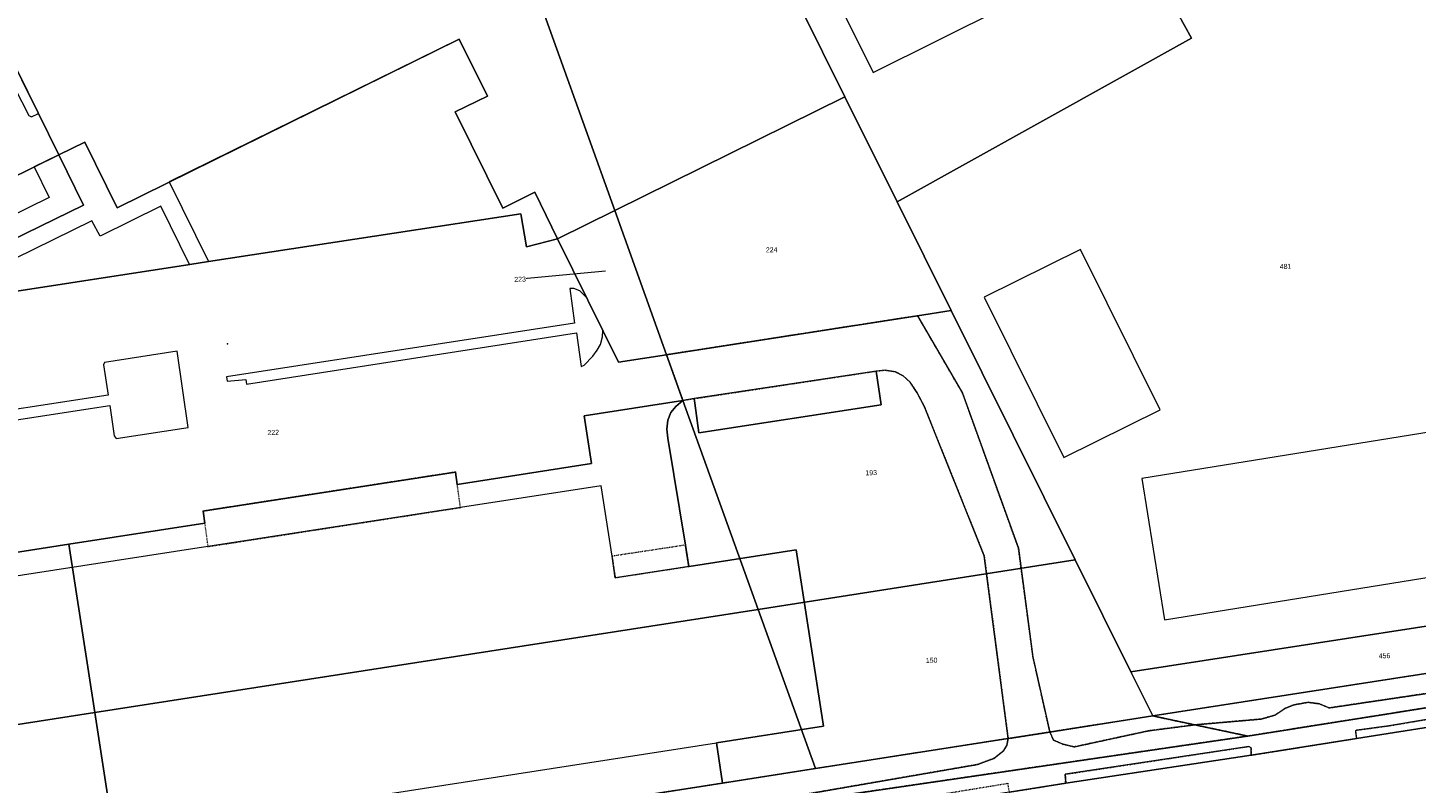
# Model space of a CAD drawing. Header units: millimetres. Extents: x -191 to 81095, y -508122 to 28741.
# Tile 231 of 251: x 5745 to 5939, y 9918 to 10024. Entities that reach past the tile are written whole.
import ezdxf

# ---------------------------------------------------------------- set-up
doc = ezdxf.new("R2010")
doc.units = ezdxf.units.MM
for name, pattern in [('VE22-087 DB - VST Hervest-Dorsten ALK VA2736$0$1', [0]), ('VE22-087 DB - VST Hervest-Dorsten ALK VA2736$0$2', [0.16, 0.06, -0.1]), ('VE22-087 DB - VST Hervest-Dorsten ALK VA2736$0$3', [0.26, 0.11, -0.15])]:
    doc.linetypes.add(name, pattern=pattern)
doc.layers.get('0').update_dxf_attribs({"color": 251})
for name, color, linetype, lineweight in [('VE22-087 DB - VST Hervest-Dorsten ALK VA2736$0$AX_BesondererBauwerkspunkt_G2100', 7, 'VE22-087 DB - VST Hervest-Dorsten ALK VA2736$0$1', 18), ('VE22-087 DB - VST Hervest-Dorsten ALK VA2736$0$AX_Flurstueck', 9, 'VE22-087 DB - VST Hervest-Dorsten ALK VA2736$0$1', 18), ('VE22-087 DB - VST Hervest-Dorsten ALK VA2736$0$AX_Gebaeude', 7, 'VE22-087 DB - VST Hervest-Dorsten ALK VA2736$0$1', 18), ('VE22-087 DB - VST Hervest-Dorsten ALK VA2736$0$AX_IndustrieUndGewerbeflaeche', 7, 'VE22-087 DB - VST Hervest-Dorsten ALK VA2736$0$1', 18), ('VE22-087 DB - VST Hervest-Dorsten ALK VA2736$0$AX_Platz', 7, 'VE22-087 DB - VST Hervest-Dorsten ALK VA2736$0$1', 18), ('VE22-087 DB - VST Hervest-Dorsten ALK VA2736$0$AX_SonstigesBauwerkOderSonstigeEinrichtung', 7, 'VE22-087 DB - VST Hervest-Dorsten ALK VA2736$0$1', 18), ('VE22-087 DB - VST Hervest-Dorsten ALK VA2736$0$AX_SportFreizeitUndErholungsflaeche', 7, 'VE22-087 DB - VST Hervest-Dorsten ALK VA2736$0$1', 18), ('VE22-087 DB - VST Hervest-Dorsten ALK VA2736$0$AX_Strassenverkehr', 7, 'VE22-087 DB - VST Hervest-Dorsten ALK VA2736$0$1', 18), ('VE22-087 DB - VST Hervest-Dorsten ALK VA2736$0$AX_Strassenverkehrsanlage', 7, 'VE22-087 DB - VST Hervest-Dorsten ALK VA2736$0$1', 18), ('VE22-087 DB - VST Hervest-Dorsten ALK VA2736$0$AX_Vegetationsmerkmal', 7, 'VE22-087 DB - VST Hervest-Dorsten ALK VA2736$0$1', 18), ('VE22-087 DB - VST Hervest-Dorsten ALK VA2736$0$AX_Weg', 7, 'VE22-087 DB - VST Hervest-Dorsten ALK VA2736$0$1', 18), ('VE22-087 DB - VST Hervest-Dorsten ALK VA2736$0$Flurgrenzen', 9, 'VE22-087 DB - VST Hervest-Dorsten ALK VA2736$0$1', 18)]:
    doc.layers.add(name, color=color, linetype=linetype, lineweight=lineweight)
doc.layers.add('XREF ALK Kataster', color=251, linetype='Continuous')
doc.styles.add('VE22-087 DB - VST Hervest-Dorsten ALK VA2736$0$0', font='arial.ttf')

# ---------------------------------------------------------------- blocks, each defined once
blk = doc.blocks.new('VE22-087 DB - VST Hervest-Dorsten ALK VA2736$0$99')
at = {"color": 0}
blk.add_point((0, 0), dxfattribs=at)
blk = doc.blocks.new('VE22-087 DB - VST Hervest-Dorsten ALK VA2736')
at = {"layer": 'VE22-087 DB - VST Hervest-Dorsten ALK VA2736$0$AX_Flurstueck', "linetype": 'VE22-087 DB - VST Hervest-Dorsten ALK VA2736$0$1', "lineweight": 13, "ltscale": 0.5}
for points in [[(5811.24, 10110.17, 0), (5790.39, 10099.55, 0), (5826.89, 9997.96, 0), (5859.11, 10013.85, 0), (5837.1, 10058.14, 0), (5815.42, 10101.76, 0)], [(5875.67, 10079.56, 0), (5837.1, 10058.14, 0), (5859.11, 10013.85, 0), (5866.39, 9999.19, 0), (5907.59, 10022.08, 0), (5905.63, 10025.6, 0)], [(5953.67, 10040.28, 0), (5922.88, 10035.32, 0), (5907.51, 10026.66, 0), (5905.63, 10025.6, 0), (5907.59, 10022.08, 0), (5866.39, 9999.19, 0), (5873.96, 9983.96, 0), (5891.29, 9949.08, 0), (5899.1, 9933.43, 0), (5969.12, 9944.24, 0)], [(5815.7, 10000.52, 0), (5811.23, 9998.31, 0), (5804.59, 10011.75, 0), (5809.08, 10013.96, 0), (5805.14, 10021.94, 0), (5757.26, 9998.34, 0), (5752.75, 10007.54, 0), (5749.12, 10005.75, 0), (5716.76, 9989.8, 0), (5720.18, 9982.89, 0), (5722.25, 9978.7, 0), (5722.63, 9977.92, 0), (5716.36, 9974.81, 0), (5717.12, 9973.25, 0), (5730.97, 9945.2, 0), (5730.51, 9948.17, 0), (5750.52, 9951.26, 0), (5754.15, 9927.74, 0), (5846.94, 9942.16, 0), (5836.44, 9971.4, 0), (5834.14, 9977.78, 0), (5827.42, 9976.74, 0), (5818.9, 9994.02, 0)], [(5859.11, 10013.85, 0), (5826.89, 9997.96, 0), (5834.14, 9977.78, 0), (5869.25, 9983.23, 0), (5873.96, 9983.96, 0), (5866.39, 9999.19, 0)], [(5826.89, 9997.96, 0), (5818.9, 9994.02, 0), (5827.42, 9976.74, 0), (5834.14, 9977.78, 0)], [(5873.96, 9983.96, 0), (5869.25, 9983.23, 0), (5834.14, 9977.78, 0), (5836.44, 9971.4, 0), (5846.94, 9942.16, 0), (5891.29, 9949.08, 0)], [(5750.52, 9951.26, 0), (5730.51, 9948.17, 0), (5730.97, 9945.2, 0), (5740.62, 9925.64, 0), (5754.15, 9927.74, 0)], [(5891.29, 9949.08, 0), (5846.94, 9942.16, 0), (5854.97, 9919.88, 0), (5881.94, 9924.09, 0), (5887.76, 9925, 0), (5902.19, 9927.25, 0), (5899.1, 9933.43, 0)], [(5740.62, 9925.64, 0), (5730.97, 9945.2, 0), (5736.81, 9907.36, 0), (5732.85, 9900.8, 0), (5739.63, 9901.86, 0), (5757.72, 9904.68, 0), (5754.15, 9927.74, 0)], [(5969.12, 9944.24, 0), (5899.1, 9933.43, 0), (5902.19, 9927.25, 0), (5970.16, 9937.79, 0)], [(5854.97, 9919.88, 0), (5846.94, 9942.16, 0), (5754.15, 9927.74, 0), (5757.72, 9904.68, 0), (5841.98, 9917.85, 0)]]:
    blk.add_polyline3d(points, close=True, dxfattribs=at)
for points in [[(5716.76, 9989.8, 0), (5749.12, 10005.75, 0), (5752.75, 10007.54, 0), (5757.26, 9998.34, 0), (5805.14, 10021.94, 0), (5809.08, 10013.96, 0), (5804.59, 10011.75, 0), (5811.23, 9998.31, 0), (5815.7, 10000.52, 0), (5818.9, 9994.02, 0), (5826.89, 9997.96, 0), (5790.39, 10099.55, 0), (5760.65, 10084.41, 0), (5760.97, 10067.01, 0), (5727.28, 10050.05, 0)], [(5825.6, 9989.49, 0), (5813.65, 9988.34, 0)], [(6151.16, 9966.12, 0), (6147.11, 9965.48, 0), (6117.78, 9960.85, 0), (6080.09, 9954.97, 0), (6078.76, 9954.77, 0), (6058.68, 9951.63, 0), (6046.48, 9949.71, 0), (6034.7, 9947.89, 0), (6018.36, 9945.32, 0), (5999.22, 9942.29, 0), (5998.65, 9942.2, 0), (5986.16, 9940.27, 0), (5977.45, 9938.92, 0), (5970.16, 9937.79, 0), (5902.19, 9927.25, 0), (5908.03, 9926.01, 0), (5915.46, 9924.44, 0), (5966.33, 9932.5, 0), (5973.74, 9933.68, 0), (5977.66, 9934.3, 0), (5983.37, 9935.21, 0), (6063.14, 9947.86, 0), (6188.55, 9968.29, 0)], [(6188.55, 9968.29, 0), (6063.14, 9947.86, 0), (5983.37, 9935.21, 0), (5977.66, 9934.3, 0), (5973.74, 9933.68, 0), (5966.33, 9932.5, 0), (5915.46, 9924.44, 0), (5764.61, 9902.39, 0), (5740.3, 9898.61, 0)], [(5740.3, 9898.61, 0), (5764.61, 9902.39, 0), (5915.46, 9924.44, 0), (5908.03, 9926.01, 0), (5902.19, 9927.25, 0), (5887.76, 9925, 0), (5881.94, 9924.09, 0), (5854.97, 9919.88, 0), (5841.98, 9917.85, 0), (5757.72, 9904.68, 0), (5739.63, 9901.86, 0)]]:
    blk.add_polyline3d(points, dxfattribs=at)
at = {"layer": 'VE22-087 DB - VST Hervest-Dorsten ALK VA2736$0$AX_Gebaeude', "color": 7, "linetype": 'VE22-087 DB - VST Hervest-Dorsten ALK VA2736$0$1', "lineweight": 13, "ltscale": 0.5}
for points in [[(5881.34, 10026.36, 0), (5870.03, 10049.16, 0), (5867.7, 10053.86, 0), (5856.36, 10048.18, 0), (5849.38, 10044.73, 0), (5863.03, 10017.25, 0)], [(5878.58, 9985.83, 0), (5889.73, 9963.4, 0), (5903.2, 9970.09, 0), (5892.05, 9992.52, 0)], [(5900.62, 9960.49, 0), (5903.82, 9940.7, 0), (5963.1, 9950.24, 0), (5959.92, 9970.03, 0)], [(5736.84, 9907.33, 0), (5841.11, 9923.5, 0), (5856.09, 9925.82, 0), (5852.3, 9950.48, 0), (5837.29, 9948.18, 0), (5837.24, 9948.17, 0), (5826.97, 9946.59, 0), (5826.52, 9949.6, 0), (5825, 9959.45, 0), (5805.31, 9956.41, 0), (5769.96, 9950.94, 0), (5731.03, 9944.92, 0)]]:
    blk.add_polyline3d(points, close=True, dxfattribs=at)
at = {"layer": 'VE22-087 DB - VST Hervest-Dorsten ALK VA2736$0$AX_Platz', "color": 254, "linetype": 'VE22-087 DB - VST Hervest-Dorsten ALK VA2736$0$1', "lineweight": 13, "ltscale": 0.5, "true_color": 0xd9ffd9}
for points in [[(5723.37, 10048.09, 0), (5717.85, 10045.31, 0), (5696.3, 10034.47, 0), (5696.96, 10029.85, 0), (5716.76, 9989.8, 0), (5720.18, 9982.89, 0), (5752.59, 9998.71, 0), (5749.12, 10005.75, 0), (5727.28, 10050.05, 0)], [(5838.02, 9971.64, 0), (5838.09, 9971.02, 0), (5838.65, 9966.85, 0), (5864.17, 9970.78, 0), (5863.47, 9975.49, 0)]]:
    blk.add_polyline3d(points, close=True, dxfattribs=at)
at = {"layer": 'VE22-087 DB - VST Hervest-Dorsten ALK VA2736$0$AX_SonstigesBauwerkOderSonstigeEinrichtung', "color": 7, "linetype": 'VE22-087 DB - VST Hervest-Dorsten ALK VA2736$0$3', "lineweight": 13, "ltscale": 0.5}
for points in [[(5769.96, 9950.94, 0), (5805.31, 9956.41, 0), (5804.62, 9961.37, 0), (5769.29, 9955.91, 0)], [(5826.52, 9949.6, 0), (5826.97, 9946.59, 0), (5837.24, 9948.17, 0), (5836.78, 9951.15, 0)]]:
    blk.add_polyline3d(points, close=True, dxfattribs=at)
at = {"layer": 'VE22-087 DB - VST Hervest-Dorsten ALK VA2736$0$AX_Strassenverkehr', "color": 253, "linetype": 'VE22-087 DB - VST Hervest-Dorsten ALK VA2736$0$1', "lineweight": 13, "ltscale": 0.5, "true_color": 0x999999}
for points in [[(5973.74, 9933.68, 0), (5966.33, 9932.5, 0), (5963.59, 9931.4, 0), (5960.52, 9930.58, 0), (5957.84, 9929.86, 0), (5955.65, 9929.36, 0), (5953.53, 9928.93, 0), (5950.72, 9928.47, 0), (5935.19, 9925.87, 0), (5930.73, 9925.26, 0), (5930.55, 9925.1, 0), (5930.69, 9924.11, 0), (5954.05, 9927.78, 0), (5963.88, 9930.03, 0), (5973.78, 9931.78, 0)], [(5915.59, 9922.98, 0), (5889.9, 9919.09, 0), (5889.99, 9917.85, 0), (5915.95, 9921.76, 0), (5915.95, 9922.79, 0)]]:
    blk.add_polyline3d(points, close=True, dxfattribs=at)
at = {"layer": 'VE22-087 DB - VST Hervest-Dorsten ALK VA2736$0$AX_Strassenverkehrsanlage', "color": 7, "linetype": 'VE22-087 DB - VST Hervest-Dorsten ALK VA2736$0$1', "lineweight": 13, "ltscale": 0.5, "true_color": 0xf7f7f0}
for points in [[(5915.95, 9921.76, 0), (5930.69, 9924.11, 0)], [(5882.06, 9916.59, 0), (5889.99, 9917.85, 0)]]:
    blk.add_polyline3d(points, dxfattribs=at)
at = {"layer": 'VE22-087 DB - VST Hervest-Dorsten ALK VA2736$0$AX_Vegetationsmerkmal', "color": 7, "linetype": 'VE22-087 DB - VST Hervest-Dorsten ALK VA2736$0$1', "lineweight": 13, "ltscale": 0.5}
for points in [[(5805.14, 10021.94, 0), (5764.57, 10001.95, 0), (5770.05, 9990.82, 0), (5770.06, 9990.83, 0), (5813.76, 9997.5, 0), (5814.55, 9992.87, 0), (5818.9, 9994.02, 0), (5815.7, 10000.52, 0), (5811.23, 9998.31, 0), (5804.59, 10011.75, 0), (5809.08, 10013.96, 0)], [(5741.62, 10020.96, 0), (5740.55, 10020.42, 0), (5740.5, 10020.08, 0), (5742.38, 10016.27, 0), (5712.95, 10001.74, 0), (5712.94, 10001.74, 0), (5710.94, 10005.75, 0), (5710.61, 10005.81, 0), (5709.51, 10005.19, 0), (5709.41, 10004.67, 0), (5713.7, 9995.99, 0), (5714.27, 9995.84, 0), (5715.31, 9996.34, 0), (5715.43, 9996.74, 0), (5713.52, 10000.57, 0), (5742.94, 10015.09, 0), (5744.9, 10011.23, 0), (5745.3, 10011.07, 0), (5746.27, 10011.54, 0)], [(5749.12, 10005.75, 0), (5745.68, 10004.06, 0), (5747.77, 9999.8, 0), (5720.54, 9986.39, 0), (5718.4, 9990.61, 0), (5716.76, 9989.8, 0), (5720.18, 9982.89, 0), (5752.59, 9998.71, 0)], [(5763.37, 9998.57, 0), (5754.89, 9994.35, 0), (5753.74, 9996.51, 0), (5721.31, 9980.6, 0), (5722.25, 9978.7, 0), (5734.72, 9980.68, 0), (5734.08, 9985.29, 0), (5767.42, 9990.42, 0)], [(5765.67, 9978.26, 0), (5755.49, 9976.72, 0), (5755.38, 9976.37, 0), (5756.01, 9972.12, 0), (5732.9, 9968.6, 0), (5732.99, 9967.97, 0), (5730.18, 9967.56, 0), (5729.47, 9972.82, 0), (5728.85, 9972.72, 0), (5728.09, 9972.63, 0), (5727.58, 9972.45, 0), (5727.22, 9972.11, 0), (5726.81, 9971.54, 0), (5726.56, 9970.93, 0), (5726.52, 9970.29, 0), (5726.64, 9969.71, 0), (5730.58, 9961.96, 0), (5731.04, 9961.99, 0), (5730.4, 9966.7, 0), (5756.26, 9970.69, 0), (5756.84, 9966.46, 0), (5757.14, 9966.08, 0), (5767.2, 9967.59, 0)], [(5902.19, 9927.25, 0), (5887.76, 9925, 0), (5888.28, 9923.88, 0), (5889.63, 9923.29, 0), (5891.16, 9922.92, 0), (5901.59, 9925.18, 0), (5908.03, 9926.01, 0)], [(5881.94, 9924.09, 0), (5854.97, 9919.88, 0), (5841.98, 9917.85, 0), (5757.72, 9904.68, 0), (5739.63, 9901.86, 0), (5740.3, 9898.61, 0), (5764.61, 9902.39, 0), (5823.4, 9911.78, 0), (5852.08, 9916.04, 0), (5877.63, 9920.46, 0), (5879.93, 9921.32, 0), (5881.34, 9922.44, 0), (5881.76, 9923.13, 0)]]:
    blk.add_polyline3d(points, close=True, dxfattribs=at)
at = {"layer": 'VE22-087 DB - VST Hervest-Dorsten ALK VA2736$0$AX_Weg', "color": 7, "linetype": 'VE22-087 DB - VST Hervest-Dorsten ALK VA2736$0$2', "lineweight": 13, "ltscale": 0.5}
for points in [[(5966.33, 9932.5, 0), (5915.46, 9924.44, 0), (5764.61, 9902.39, 0), (5740.3, 9898.61, 0)], [(5736.79, 9895.43, 0), (5770.2, 9900.62, 0), (5782.31, 9902.36, 0), (5792.75, 9904.07, 0), (5806.67, 9906.2, 0), (5837.47, 9910.98, 0), (5868.98, 9915.72, 0), (5881.87, 9917.83, 0), (5882.06, 9916.59, 0), (5889.99, 9917.85, 0), (5889.9, 9919.09, 0), (5915.59, 9922.98, 0), (5915.95, 9922.79, 0), (5915.95, 9921.76, 0), (5930.69, 9924.11, 0), (5930.55, 9925.1, 0), (5930.73, 9925.26, 0), (5935.19, 9925.87, 0), (5950.72, 9928.47, 0)]]:
    blk.add_polyline3d(points, dxfattribs=at)
for points in [[(5902.19, 9927.25, 0), (5887.76, 9925, 0), (5888.28, 9923.88, 0), (5889.63, 9923.29, 0), (5891.16, 9922.92, 0), (5901.59, 9925.18, 0), (5908.03, 9926.01, 0)], [(5908.03, 9926.01, 0), (5901.59, 9925.18, 0), (5891.16, 9922.92, 0), (5889.63, 9923.29, 0), (5888.28, 9923.88, 0), (5887.76, 9925, 0), (5881.94, 9924.09, 0), (5881.76, 9923.13, 0), (5881.34, 9922.44, 0), (5879.93, 9921.32, 0), (5877.63, 9920.46, 0), (5852.08, 9916.04, 0), (5823.4, 9911.78, 0), (5764.61, 9902.39, 0), (5915.46, 9924.44, 0)], [(5881.94, 9924.09, 0), (5854.97, 9919.88, 0), (5841.98, 9917.85, 0), (5757.72, 9904.68, 0), (5739.63, 9901.86, 0), (5740.3, 9898.61, 0), (5764.61, 9902.39, 0), (5823.4, 9911.78, 0), (5852.08, 9916.04, 0), (5877.63, 9920.46, 0), (5879.93, 9921.32, 0), (5881.34, 9922.44, 0), (5881.76, 9923.13, 0)]]:
    blk.add_polyline3d(points, close=True, dxfattribs=at)
at = {"layer": 'VE22-087 DB - VST Hervest-Dorsten ALK VA2736$0$AX_BesondererBauwerkspunkt_G2100', "color": 7, "xscale": 0.5, "yscale": 0.5, "zscale": 0.5}
for p, rotation in [((5804.62, 9961.37), 1.589456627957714), ((5769.29, 9955.91), 1.589455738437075), ((5805.31, 9956.41), 1.589455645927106), ((5769.96, 9950.94), 1.589454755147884), ((5836.78, 9951.15), 1.58945444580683), ((5826.52, 9949.6), 1.589454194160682), ((5837.24, 9948.17), 1.589453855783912)]:
    blk.add_blockref('VE22-087 DB - VST Hervest-Dorsten ALK VA2736$0$99', p, dxfattribs=dict(at, rotation=rotation))
at = {"layer": 'VE22-087 DB - VST Hervest-Dorsten ALK VA2736$0$AX_Platz', "color": 7, "xscale": 0.5, "yscale": 0.5, "zscale": 0.5, "rotation": 1.589460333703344}
blk.add_blockref('VE22-087 DB - VST Hervest-Dorsten ALK VA2736$0$99', (5772.71, 9979.32), dxfattribs=at)
at = {"layer": 'VE22-087 DB - VST Hervest-Dorsten ALK VA2736$0$AX_Flurstueck', "char_height": 0.7, "attachment_point": 2, "rotation": 1.5895, "style": 'VE22-087 DB - VST Hervest-Dorsten ALK VA2736$0$0', "bg_fill": 3, "box_fill_scale": 1, "bg_fill_color": 256, "bg_fill_transparency": 0}
for s, insert in [('224', (5848.84, 9992.81)), ('481', (5920.74, 9990.49)), ('223', (5813.64, 9988.69)), ('222', (5779.1, 9967.26)), ('193', (5862.76, 9961.63)), ('150', (5871.22, 9935.39)), ('456', (5934.58, 9936.02))]:
    blk.add_mtext(s, dxfattribs=dict(at, insert=insert))
at = {"layer": 'VE22-087 DB - VST Hervest-Dorsten ALK VA2736$0$AX_IndustrieUndGewerbeflaeche', "color": 253, "linetype": 'VE22-087 DB - VST Hervest-Dorsten ALK VA2736$0$1', "lineweight": 13, "ltscale": 0.5, "true_color": 0x999999}
for points in [[(5727.28, 10050.05, 0), (5749.12, 10005.75, 0), (5752.75, 10007.54, 0), (5757.26, 9998.34, 0), (5805.14, 10021.94, 0), (5809.08, 10013.96, 0), (5804.59, 10011.75, 0), (5811.23, 9998.31, 0), (5815.7, 10000.52, 0), (5818.9, 9994.02, 0), (5826.89, 9997.96, 0), (5834.14, 9977.78, 0), (5869.25, 9983.23, 0), (5873.96, 9983.96, 0), (5866.39, 9999.19, 0), (5859.11, 10013.85, 0), (5837.1, 10058.14, 0)], [(5837.1, 10058.14, 0), (5859.11, 10013.85, 0), (5866.39, 9999.19, 0), (5873.96, 9983.96, 0), (5891.29, 9949.08, 0), (5899.1, 9933.43, 0), (5902.19, 9927.25, 0), (5970.16, 9937.79, 0), (5969.12, 9944.24, 0), (5953.67, 10040.28, 0)], [(5739.63, 9901.86, 0), (5757.72, 9904.68, 0), (5841.98, 9917.85, 0), (5841.11, 9923.5, 0), (5856.09, 9925.82, 0), (5852.3, 9950.48, 0), (5837.29, 9948.18, 0), (5837.24, 9948.17, 0), (5836.78, 9951.15, 0), (5834.34, 9966.12, 0), (5834.2, 9967.37, 0), (5834.34, 9968.65, 0), (5834.75, 9969.68, 0), (5835.43, 9970.53, 0), (5836.44, 9971.4, 0), (5822.62, 9969.24, 0), (5823.65, 9962.56, 0), (5804.86, 9959.65, 0), (5804.62, 9961.37, 0), (5769.29, 9955.91, 0), (5769.53, 9954.2, 0), (5750.52, 9951.26, 0), (5730.51, 9948.17, 0)]]:
    blk.add_polyline3d(points, dxfattribs=at)
blk.add_polyline3d([(5805.14, 10021.94, 0), (5757.26, 9998.34, 0), (5752.75, 10007.54, 0), (5749.12, 10005.75, 0), (5752.59, 9998.71, 0), (5720.18, 9982.89, 0), (5722.25, 9978.7, 0), (5734.72, 9980.68, 0), (5734.08, 9985.29, 0), (5767.44, 9990.42, 0), (5770.06, 9990.83, 0), (5813.76, 9997.5, 0), (5814.55, 9992.87, 0), (5818.9, 9994.02, 0), (5815.7, 10000.52, 0), (5811.23, 9998.31, 0), (5804.59, 10011.75, 0), (5809.08, 10013.96, 0)], close=True, dxfattribs=at)
at = {"layer": 'VE22-087 DB - VST Hervest-Dorsten ALK VA2736$0$AX_Platz', "color": 254, "linetype": 'VE22-087 DB - VST Hervest-Dorsten ALK VA2736$0$1', "lineweight": 13, "ltscale": 0.5, "true_color": 0xd9ffd9}
blk.add_polyline3d([(5818.9, 9994.02, 0), (5814.55, 9992.87, 0), (5813.76, 9997.5, 0), (5770.06, 9990.83, 0), (5767.44, 9990.42, 0), (5734.08, 9985.29, 0), (5734.72, 9980.68, 0), (5722.25, 9978.7, 0), (5722.63, 9977.92, 0), (5716.36, 9974.81, 0), (5717.12, 9973.25, 0), (5730.97, 9945.2, 0), (5730.51, 9948.17, 0), (5750.52, 9951.26, 0), (5769.53, 9954.2, 0), (5769.29, 9955.91, 0), (5804.62, 9961.37, 0), (5804.86, 9959.65, 0), (5823.65, 9962.56, 0), (5822.62, 9969.24, 0), (5836.44, 9971.4, 0), (5834.14, 9977.78, 0), (5826.89, 9997.96, 0)], close=True, dxfattribs=at)
at = {"layer": 'VE22-087 DB - VST Hervest-Dorsten ALK VA2736$0$AX_SportFreizeitUndErholungsflaeche', "color": 253, "linetype": 'VE22-087 DB - VST Hervest-Dorsten ALK VA2736$0$1', "lineweight": 13, "ltscale": 0.5, "true_color": 0x999999}
for points in [[(5869.25, 9983.23, 0), (5875.56, 9972.39, 0), (5883.37, 9950.72, 0), (5885.4, 9935.51, 0), (5887.76, 9925, 0), (5902.19, 9927.25, 0), (5899.1, 9933.43, 0), (5891.29, 9949.08, 0), (5873.96, 9983.96, 0)], [(5863.47, 9975.49, 0), (5864.17, 9970.78, 0), (5838.65, 9966.85, 0), (5838.09, 9971.02, 0), (5838.02, 9971.64, 0), (5836.44, 9971.4, 0), (5835.43, 9970.53, 0), (5834.75, 9969.68, 0), (5834.34, 9968.65, 0), (5834.2, 9967.37, 0), (5834.34, 9966.12, 0), (5836.78, 9951.15, 0), (5837.24, 9948.17, 0), (5837.29, 9948.18, 0), (5852.3, 9950.48, 0), (5856.09, 9925.82, 0), (5841.11, 9923.5, 0), (5841.98, 9917.85, 0), (5854.97, 9919.88, 0), (5881.94, 9924.09, 0), (5878.59, 9949.65, 0), (5870.23, 9970.49, 0), (5869.23, 9972.46, 0), (5868.22, 9973.94, 0), (5867.23, 9974.83, 0), (5866.16, 9975.4, 0), (5864.74, 9975.63, 0)]]:
    blk.add_polyline3d(points, close=True, dxfattribs=at)
at = {"layer": 'VE22-087 DB - VST Hervest-Dorsten ALK VA2736$0$AX_Strassenverkehr', "color": 253, "linetype": 'VE22-087 DB - VST Hervest-Dorsten ALK VA2736$0$1', "lineweight": 13, "ltscale": 0.5, "true_color": 0x999999}
blk.add_polyline3d([(5954.05, 9927.78, 0), (5930.69, 9924.11, 0), (5915.95, 9921.76, 0), (5889.99, 9917.85, 0), (5882.06, 9916.59, 0), (5870.29, 9914.78, 0), (5836.73, 9909.57, 0), (5804.61, 9904.61, 0), (5778.56, 9900.59, 0), (5736.98, 9894.19, 0)], dxfattribs=at)
at = {"layer": 'VE22-087 DB - VST Hervest-Dorsten ALK VA2736$0$AX_Vegetationsmerkmal', "color": 7, "linetype": 'VE22-087 DB - VST Hervest-Dorsten ALK VA2736$0$1', "lineweight": 13, "ltscale": 0.5}
for points in [[(5820.94, 9984.61, 0), (5821.27, 9982.19, 0), (5772.59, 9974.68, 0), (5772.66, 9974.07, 0), (5775.27, 9974.34, 0), (5775.36, 9973.66, 0), (5821.56, 9980.84, 0), (5822.21, 9976.14, 0), (5822.62, 9976.31, 0), (5823.82, 9977.57, 0), (5824.45, 9978.4, 0), (5824.92, 9979.22, 0), (5825.17, 9980.31, 0), (5825.23, 9981.18, 0), (5822.99, 9985.73, 0), (5822.03, 9986.71, 0), (5821.16, 9987.05, 0), (5820.6, 9987.07, 0)], [(5970.16, 9937.79, 0), (5902.19, 9927.25, 0), (5908.03, 9926.01, 0), (5917.34, 9926.82, 0), (5919.24, 9927.36, 0), (5920.66, 9928.3, 0), (5921.92, 9928.81, 0), (5923.9, 9929.16, 0), (5925.5, 9928.95, 0), (5926.86, 9928.38, 0), (5944.27, 9930.96, 0), (5953.91, 9932.81, 0), (5960.58, 9934.5, 0)]]:
    blk.add_polyline3d(points, close=True, dxfattribs=at)
at = {"layer": 'VE22-087 DB - VST Hervest-Dorsten ALK VA2736$0$AX_Weg', "color": 7, "linetype": 'VE22-087 DB - VST Hervest-Dorsten ALK VA2736$0$2', "lineweight": 13, "ltscale": 0.5}
blk.add_polyline3d([(5944.27, 9930.96, 0), (5926.86, 9928.38, 0), (5925.5, 9928.95, 0), (5923.9, 9929.16, 0), (5921.92, 9928.81, 0), (5920.66, 9928.3, 0), (5919.24, 9927.36, 0), (5917.34, 9926.82, 0), (5908.03, 9926.01, 0), (5915.46, 9924.44, 0), (5966.33, 9932.5, 0)], dxfattribs=at)
for points in [[(5834.14, 9977.78, 0), (5836.44, 9971.4, 0), (5838.02, 9971.64, 0), (5863.47, 9975.49, 0), (5864.74, 9975.63, 0), (5866.16, 9975.4, 0), (5867.23, 9974.83, 0), (5868.22, 9973.94, 0), (5869.23, 9972.46, 0), (5870.23, 9970.49, 0), (5878.59, 9949.65, 0), (5881.94, 9924.09, 0), (5887.76, 9925, 0), (5885.4, 9935.51, 0), (5883.37, 9950.72, 0), (5875.56, 9972.39, 0), (5869.25, 9983.23, 0)], [(5970.16, 9937.79, 0), (5902.19, 9927.25, 0), (5908.03, 9926.01, 0), (5917.34, 9926.82, 0), (5919.24, 9927.36, 0), (5920.66, 9928.3, 0), (5921.92, 9928.81, 0), (5923.9, 9929.16, 0), (5925.5, 9928.95, 0), (5926.86, 9928.38, 0), (5944.27, 9930.96, 0), (5953.91, 9932.81, 0), (5960.58, 9934.5, 0)]]:
    blk.add_polyline3d(points, close=True, dxfattribs=at)
at = {"layer": 'VE22-087 DB - VST Hervest-Dorsten ALK VA2736$0$Flurgrenzen', "ltscale": 0.5}
for points in [[(5837.1, 10058.14, 0), (5859.11, 10013.85, 0), (5866.39, 9999.19, 0), (5873.96, 9983.96, 0), (5891.29, 9949.08, 0), (5899.1, 9933.43, 0), (5902.19, 9927.25, 0), (5908.03, 9926.01, 0), (5915.46, 9924.44, 0), (5966.33, 9932.5, 0), (5973.74, 9933.68, 0), (5977.66, 9934.3, 0), (5983.37, 9935.21, 0), (6063.14, 9947.86, 0), (6188.55, 9968.29, 0)], [(5740.3, 9898.61, 0), (5764.61, 9902.39, 0), (5915.46, 9924.44, 0), (5908.03, 9926.01, 0), (5902.19, 9927.25, 0), (5899.1, 9933.43, 0), (5891.29, 9949.08, 0), (5873.96, 9983.96, 0), (5866.39, 9999.19, 0), (5859.11, 10013.85, 0), (5837.1, 10058.14, 0)], [(6188.55, 9968.29, 0), (6063.14, 9947.86, 0), (5983.37, 9935.21, 0), (5977.66, 9934.3, 0), (5973.74, 9933.68, 0), (5966.33, 9932.5, 0), (5915.46, 9924.44, 0), (5764.61, 9902.39, 0), (5740.3, 9898.61, 0)]]:
    blk.add_polyline3d(points, dxfattribs=at)

msp = doc.modelspace()

# ---------------------------------------------------------------- block references
at = {"layer": 'XREF ALK Kataster', "color": 251}
msp.add_blockref('VE22-087 DB - VST Hervest-Dorsten ALK VA2736', (0, 0), dxfattribs=at)

doc.saveas('drawing.dxf')
